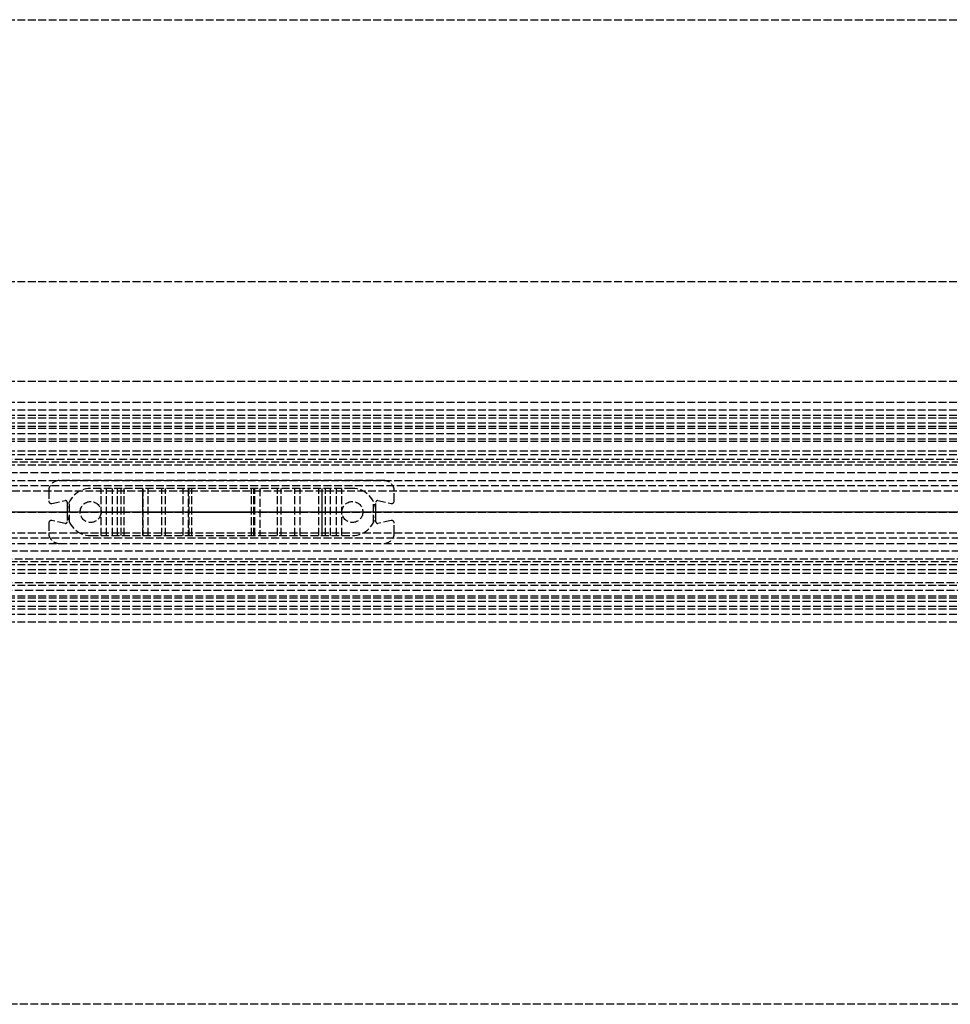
# Model space of a CAD drawing. Header units: millimetres. Extents: x 0 to 2050, y -94 to 94.
# Tile 11 of 13: x 266 to 444, y -94 to 94. Entities that reach past the tile are written whole.
import ezdxf

# ---------------------------------------------------------------- set-up
doc = ezdxf.new("R2010")
doc.units = ezdxf.units.MM
doc.header["$LTSCALE"] = 10
doc.linetypes.add('ALLCAD_Strich', pattern=[0.2, 0.15, -0.05])
doc.layers.add('BESCH_KONT_sich_schn_ansi_2d', color=40, linetype='Continuous')
doc.layers.add('BESCH_KONT_sich_schn_grun_2d', color=10, linetype='Continuous')

msp = doc.modelspace()

# ---------------------------------------------------------------- linework, layer by layer
at = {"layer": 'BESCH_KONT_sich_schn_ansi_2d', "linetype": 'ALLCAD_Strich'}
for p, q in [((0, 0, 2360), (2050, 0, 2360)), ((2050, 0, 2410), (0, 0, 2410)), ((0, 0, 2312.5), (2050, 0, 2312.5)), ((0, 0, 2358), (2050, 0, 2358)), ((0, 0, 2357), (2050, 0, 2357)), ((0, 0, 2314), (2050, 0, 2314)), ((0, 0, 2346), (2050, 0, 2346)), ((0, 0, 2349), (2050, 0, 2349)), ((0, 0, 2352.5), (2050, 0, 2352.5)), ((0, 0, 2356.5), (2050, 0, 2356.5)), ((0, 0, 2355.5), (2050, 0, 2355.5)), ((0, 0, 2315.5), (2050, 0, 2315.5)), ((273.91, 0, 2354.5), (0, 0, 2354.5)), ((2050, 0, 2353.5), (0, 0, 2353.5)), ((0, 0, 2348), (2050, 0, 2348)), ((0, 0, 2349.45), (2050, 0, 2349.45)), ((0, 0, 2347.5), (2050, 0, 2347.5)), ((1055, 0, 2310), (2, 0, 2310)), ((1055, 0, 2268), (2, 0, 2268)), ((998, 0, 9), (2, 0, 9)), ((1055, 0, 2303), (2, 0, 2303)), ((1055, 0, 2270), (2, 0, 2270)), ((1055, 0, 2269), (2, 0, 2269)), ((1055, 0, 2271), (2, 0, 2271)), ((1055, 0, 2304), (2, 0, 2304)), ((1055, 0, 2309), (2, 0, 2309)), ((2, 0, 2272), (1055, 0, 2272)), ((2, 0, 2302), (1055, 0, 2302)), ((2, 0, 2288), (1055, 0, 2288)), ((2050, 0, 2315.86), (80, 0, 2315.86)), ((2050, 0, 2313.94), (80, 0, 2313.94)), ((80, 0, 2317), (2050, 0, 2317)), ((272, 0, 2356.5), (272, 0, 2354.5)), ((272.6, 0, 2356.5), (272.6, 0, 2354.5)), ((273.91, 0, 2354.5), (274, 0, 2354.5)), ((336, 0, 2354.5), (274, 0, 2354.5)), ((274, 0, 2356.5), (274, 0, 2354.5)), ((275.14, 0, 2356.5), (275.14, 0, 2354.5)), ((275.5, 0, 2356.5), (275.5, 0, 2354.5)), ((275.98, 0, 2351.5), (275.5, 0, 2354.5)), ((280, 0, 2351.5), (275.98, 0, 2351.5)), ((278, 0, 2356.5), (278, 0, 2351.5)), ((280, 0, 2351.5), (282.01, 0, 2351.5)), ((280, 0, 2354.5), (280, 0, 2351.5)), ((282, 0, 2356.5), (282, 0, 2351.5)), ((283.01, 0, 2351.23), (284.16, 0, 2350.57)), ((285.16, 0, 2350.3), (286.43, 0, 2350.3)), ((285.8, 0, 2347.7), (285.8, 0, 2346.7)), ((286.43, 0, 2350.3), (285.8, 0, 2347.7)), ((289.96, 0, 2346.5), (285.84, 0, 2346.5)), ((290, 0, 2348.89), (290.01, 0, 2348.89)), ((290, 0, 2348.89), (290.01, 0, 2348.89)), ((290, 0, 2348.89), (290.01, 0, 2348.89)), ((290, 0, 2348.9), (290.01, 0, 2348.9)), ((290, 0, 2348.9), (290.01, 0, 2348.9)), ((290, 0, 2348.9), (290.01, 0, 2348.9)), ((290, 0, 2348.9), (290.01, 0, 2348.9)), ((290, 0, 2348.89), (290.01, 0, 2348.89)), ((290, 0, 2348.89), (290.01, 0, 2348.89)), ((290, 0, 2346.7), (290, 0, 2348.9)), ((290, 0, 2348.89), (290.01, 0, 2348.89)), ((290, 0, 2348.9), (290.01, 0, 2348.9)), ((290, 0, 2348.9), (290.01, 0, 2348.9)), ((290, 0, 2348.9), (290.01, 0, 2348.9)), ((290, 0, 2348.89), (290.01, 0, 2348.89)), ((290, 0, 2348.89), (290.01, 0, 2348.89)), ((290.01, 0, 2348.9), (290.01, 0, 2348.9)), ((290.01, 0, 2348.9), (290.01, 0, 2348.89)), ((290.01, 0, 2348.89), (290.01, 0, 2348.89)), ((291, 0, 2349.9), (293.61, 0, 2349.9)), ((294.29, 0, 2349.64), (297.69, 0, 2346.5)), ((298.62, 0, 2346.5), (297.69, 0, 2346.5)), ((298.8, 0, 2347), (298.8, 0, 2351)), ((299.3, 0, 2351.5), (310.7, 0, 2351.5)), ((311.2, 0, 2351), (311.2, 0, 2347)), ((312.31, 0, 2346.5), (311.38, 0, 2346.5)), ((312.31, 0, 2346.5), (315.71, 0, 2349.64)), ((316.39, 0, 2349.9), (319, 0, 2349.9)), ((320, 0, 2348.9), (320, 0, 2346.7)), ((324.16, 0, 2346.5), (320.04, 0, 2346.5)), ((323.57, 0, 2350.3), (324.84, 0, 2350.3)), ((324.2, 0, 2347.7), (323.57, 0, 2350.3)), ((324.2, 0, 2346.7), (324.2, 0, 2347.7)), ((325.84, 0, 2350.57), (326.99, 0, 2351.23)), ((327.99, 0, 2351.5), (330, 0, 2351.5)), ((328, 0, 2356.5), (328, 0, 2351.5)), ((334.02, 0, 2351.5), (330, 0, 2351.5)), ((330, 0, 2354.5), (330, 0, 2351.5)), ((332, 0, 2356.5), (332, 0, 2351.5)), ((334.5, 0, 2354.5), (334.02, 0, 2351.5)), ((334.5, 0, 2356.5), (334.5, 0, 2354.5)), ((334.86, 0, 2356.5), (334.86, 0, 2354.5)), ((336, 0, 2354.5), (336.09, 0, 2354.5)), ((336, 0, 2356.5), (336, 0, 2354.5)), ((1407.91, 0, 2354.5), (336.09, 0, 2354.5)), ((337.4, 0, 2356.5), (337.4, 0, 2354.5)), ((338, 0, 2356.5), (338, 0, 2354.5))]:
    msp.add_line(p, q, dxfattribs=at)
at = {"layer": 'BESCH_KONT_sich_schn_ansi_2d', "linetype": 'ALLCAD_Strich', "extrusion": (0, 1, 0)}
for centre, radius, start, end in [((-282.01, 2349.5), 2, 90, 120), ((-291, 2348.9), 1, 0.0001, 90), ((-293.61, 2348.9), 1, 90, 132.6467), ((-299.3, 2351), 0.5, 0, 90), ((-310.7, 2351), 0.5, 90, 180), ((-316.39, 2348.9), 1, 47.3533, 90), ((-319, 2348.9), 1, 90, 179.9999), ((-327.99, 2349.5), 2, 60, 90)]:
    msp.add_arc(centre, radius, start, end, dxfattribs=at)
at = {"layer": 'BESCH_KONT_sich_schn_ansi_2d', "linetype": 'ALLCAD_Strich', "extrusion": (0, -1, 0)}
for centre, radius, start, end in [((285.16, 2352.3), 2, 240, 270), ((286.3, 2346.7), 0.5, 180, 203.5782), ((289.5, 2346.7), 0.5, 336.4218, 359.9999), ((298, 2347), 0.801, 321.3195, 360), ((312, 2347), 0.801, 180, 218.6805), ((320.5, 2346.7), 0.5, 180.0001, 203.5782), ((323.7, 2346.7), 0.5, 336.4218, 0), ((324.84, 2352.3), 2, 270, 300)]:
    msp.add_arc(centre, radius, start, end, dxfattribs=at)
at = {"layer": 'BESCH_KONT_sich_schn_grun_2d', "linetype": 'ALLCAD_Strich'}
for p, q in [((0, 94), (2050, 94)), ((0, 44), (2050, 44)), ((0, 25), (2050, 25)), ((0, 21), (2050, 21)), ((0, 19.5), (2050, 19.5)), ((0, 18.5), (2050, 18.5)), ((0, 18), (2050, 18)), ((0, 17), (2050, 17)), ((0, 16), (2050, 16)), ((80, 16.38), (2050, 16.38)), ((0, 14), (2050, 14)), ((2, 15), (1055, 15)), ((2, 13.5), (1055, 13.5)), ((0, 11.65), (2050, 11.65)), ((0, 11), (2050, 11)), ((1055, 10), (2, 10)), ((2050, 9.5), (80, 9.5)), ((2, 9), (1055, 9)), ((2050, 7.5), (0, 7.5)), ((0, 6), (2050, 6)), ((336, 6), (274, 6)), ((2050, 5), (0, 5)), ((512.5, 4), (2, 4)), ((272, 4), (272, 2.12)), ((330, 4.5), (280, 4.5)), ((282.01, -4.5), (282.01, 4.5)), ((283.01, -4.5), (283.01, 4.5)), ((284.16, -4.5), (284.16, 4.5)), ((285.16, -4.5), (285.16, 4.5)), ((285.8, -4.5), (285.8, 4.5)), ((285.84, -4.5), (285.84, 4.5)), ((286.43, -4.5), (286.43, 4.5)), ((289.96, 4.5), (289.96, -4.5)), ((290, -4.5), (290, 4.5)), ((290, 0.01), (290, 4.5)), ((291, -4.5), (291, 4.5)), ((293.61, -4.5), (293.61, 4.5)), ((294.29, -4.5), (294.29, 4.5)), ((297.69, -4.5), (297.69, 4.5)), ((298.62, 4.5), (298.62, -4.5)), ((298.8, -4.5), (298.8, 4.5)), ((298.8, -4.5), (298.8, 4.5)), ((299.3, -4.5), (299.3, 4.5)), ((310.7, -4.5), (310.7, 4.5)), ((311.2, -4.5), (311.2, 4.5)), ((311.2, -4.5), (311.2, 4.5)), ((311.38, -4.5), (311.38, 4.5)), ((312.31, 4.5), (312.31, -4.5)), ((315.71, -4.5), (315.71, 4.5)), ((316.39, -4.5), (316.39, 4.5)), ((319, -4.5), (319, 4.5)), ((320, -4.5), (320, 4.5)), ((320, -4.5), (320, 4.5)), ((320.04, -4.5), (320.04, 4.5)), ((323.57, -4.5), (323.57, 4.5)), ((324.16, 4.5), (324.16, -4.5)), ((324.2, -4.5), (324.2, 4.5)), ((324.84, -4.5), (324.84, 4.5)), ((325.84, -4.5), (325.84, 4.5)), ((326.99, -4.5), (326.99, 4.5)), ((327.99, -4.5), (327.99, 4.5)), ((338, 2.12), (338, 4)), ((272.6, 1.63), (275.14, 2.17)), ((275.98, -2.02), (275.98, 2.01)), ((334.02, -2.02), (334.02, 2.01)), ((334.86, 2.17), (337.4, 1.63)), ((275.5, 1.88), (275.5, -1.88)), ((290, 0.01), (290.01, 0.01)), ((290, 0.01), (290.01, 0.01)), ((290, 0), (290, 0.01)), ((290, 0.01), (290.01, 0.01)), ((290, 0), (290.01, 0)), ((290, -0.01), (290, 0)), ((290, 0), (290.01, 0)), ((290, 0), (290.01, 0)), ((290, 0), (290.01, 0)), ((290, 0), (290.01, 0)), ((290, 0), (290.01, 0)), ((290.01, 0), (290.01, 0.01)), ((290.01, 0.01), (290.01, 0.01)), ((290.01, 0), (290.01, 0)), ((290.01, 0), (290.01, 0)), ((334.5, -1.88), (334.5, 1.88)), ((275.14, -2.17), (272.6, -1.63)), ((290, 0), (290.01, 0)), ((290, 0), (290.01, 0)), ((290, 0), (290.01, 0)), ((290, 0), (290.01, 0)), ((290, 0), (290.01, 0)), ((290, -0.01), (290.01, -0.01)), ((290, -4.5), (290, -0.01)), ((290, -0.01), (290.01, -0.01)), ((290, -0.01), (290.01, -0.01)), ((290, -0.01), (290.01, -0.01)), ((290, -0.01), (290.01, -0.01)), ((290, -0.01), (290.01, -0.01)), ((290, -0.01), (290.01, -0.01)), ((290, -0.01), (290.01, -0.01)), ((290, -0.01), (290, -0.01)), ((290, -0.01), (290.01, -0.01)), ((290.01, 0), (290.01, 0)), ((290.01, -0.01), (290.01, 0)), ((290.01, -0.01), (290.01, -0.01)), ((290.01, -0.01), (290.01, -0.01)), ((290.01, -0.01), (290.01, -0.01)), ((337.4, -1.63), (334.86, -2.17)), ((272, -2.12), (272, -4)), ((338, -4), (338, -2.12)), ((2050, -5), (0, -5)), ((2, -4), (512.5, -4)), ((280, -4.5), (330, -4.5)), ((0, -6), (2050, -6)), ((2050, -7.5), (0, -7.5)), ((274, -6), (336, -6)), ((1055, -9), (2, -9)), ((0, -11), (2050, -11)), ((2, -10), (1055, -10)), ((2050, -9.5), (80, -9.5)), ((0, -11.65), (2050, -11.65)), ((0, -14), (2050, -14)), ((1055, -13.5), (2, -13.5)), ((1055, -15), (2, -15)), ((0, -16), (2050, -16)), ((80, -16.37), (2050, -16.37)), ((0, -17), (2050, -17)), ((0, -18), (2050, -18)), ((0, -18.5), (2050, -18.5)), ((0, -19.5), (2050, -19.5)), ((0, -21), (2050, -21)), ((2050, -94), (0, -94))]:
    msp.add_line(p, q, dxfattribs=at)
for centre in [(280, 0), (330, 0)]:
    msp.add_circle(centre, 2, dxfattribs=at)
for centre, radius, start, end in [((274, 4), 2, 90, 180), ((336, 4), 2, 0, 90), ((280, 0), 4.5, 90, 180), ((330, 0), 4.5, 0, 90), ((272.5, 2.12), 0.5, 180, 282.0948), ((275.2, 1.88), 0.3, 0, 102.0948), ((334.8, 1.88), 0.3, 77.9052, 180), ((337.5, 2.12), 0.5, 257.9052, 0), ((272.5, -2.12), 0.5, 77.9052, 180), ((280, 0), 4.5, 180, 270), ((330, 0), 4.5, 270, 0), ((337.5, -2.12), 0.5, 0, 102.0948), ((275.2, -1.88), 0.3, 257.9052, 0), ((334.8, -1.88), 0.3, 180, 282.0948), ((274, -4), 2, 180, 270), ((336, -4), 2, 270, 0)]:
    msp.add_arc(centre, radius, start, end, dxfattribs=at)

doc.saveas('drawing.dxf')
